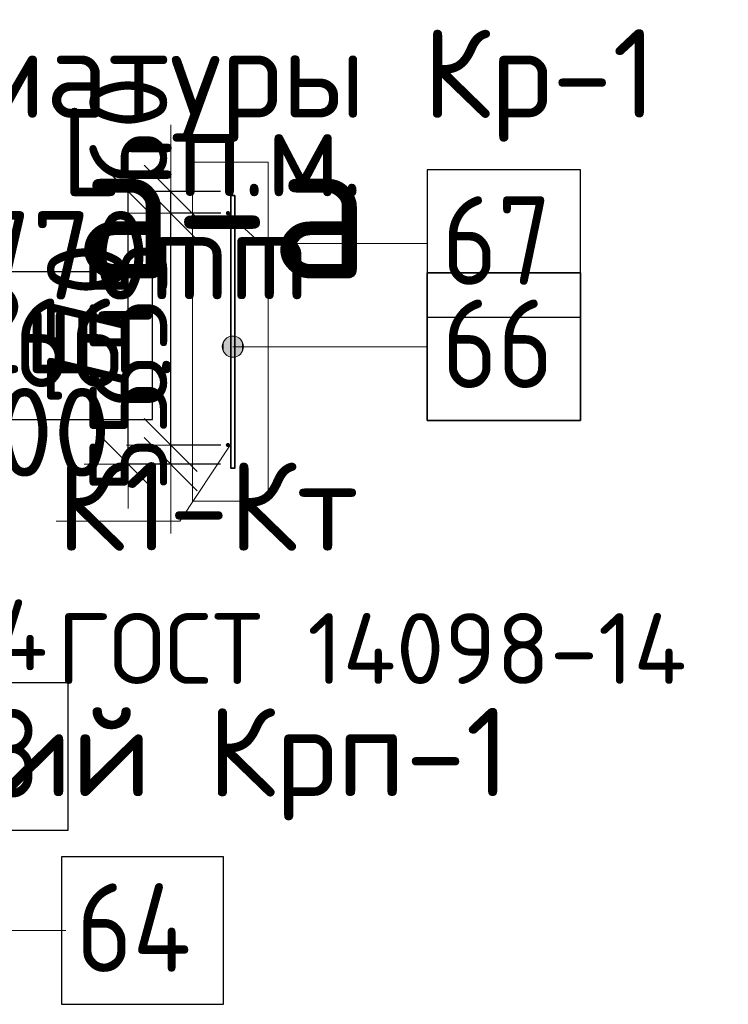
# Model space of a CAD drawing. Header units: millimetres. Extents: x -3483 to 105345, y -283423 to 72284.
# Tile 154 of 155: x 97584 to 99587, y 48272 to 51053. Entities that reach past the tile are written whole.
import ezdxf

# ---------------------------------------------------------------- set-up
doc = ezdxf.new("R2010")
doc.units = ezdxf.units.MM
doc.header["$PDMODE"] = 65
for name, color, linetype, lineweight in [('Standard', 7, 'Continuous', 25), ('Арм.стержн. Доп. арматура', 180, 'Continuous', 35), ('Размерная линия_ общее', 7, 'Continuous', 13)]:
    doc.layers.add(name, color=color, linetype=linetype, lineweight=lineweight)
doc.layers.add('Арм.стержн. Фиксатор', color=7, linetype='Continuous', lineweight=35, true_color=0x501e0f)
doc.styles.add('ARIAL', font='ARIAL.TTF')
doc.styles.add('ISOCPEUR', font='ISOCPEUR')
doc.dimstyles.new('DIMSTYLE_4', dxfattribs={"dimtxt": 220, "dimasz": 250, "dimexe": 0, "dimexo": 0, "dimgap": 110, "dimtad": 2, "dimdec": 0, "dimrnd": 5, "dimzin": 12, "dimdsep": 46, "dimtxsty": 'ISOCPEUR', "dimblk1": 'ALL_ML_STRICH', "dimblk2": 'ALL_ML_STRICH', "dimsah": 1, "dimcen": 0, "dimclrd": 7, "dimclre": 256, "dimclrt": 7, "dimadec": 0, "dimazin": 0, "dimtfac": 1, "dimtdec": 0, "dimtix": 1, "dimtmove": 2, "dimatfit": 3, "dimfxl": 0, "dimtzin": 0, "dimlwd": 0, "dimlwe": -3, "dimarcsym": 0})
doc.dimstyles.new('DIMSTYLE_5', dxfattribs={"dimtxt": 220, "dimasz": 250, "dimexe": 0, "dimexo": 0, "dimgap": 110, "dimtad": 2, "dimdec": 0, "dimrnd": 5, "dimzin": 12, "dimdsep": 46, "dimtxsty": 'ISOCPEUR', "dimblk1": 'ALL_ML_STRICH', "dimblk2": 'ALL_ML_STRICH', "dimsah": 1, "dimcen": 0, "dimclrd": 7, "dimclre": 256, "dimclrt": 7, "dimadec": 0, "dimazin": 0, "dimtfac": 1, "dimtdec": 0, "dimtix": 1, "dimtmove": 2, "dimatfit": 3, "dimfxl": 0, "dimtvp": 1.2, "dimtzin": 0, "dimlwd": 0, "dimlwe": -3, "dimarcsym": 0})

# ---------------------------------------------------------------- blocks, each defined once
blk = doc.blocks.new('ALL_ML_STRICH')
at = {"color": 0, "linetype": 'ByBlock', "lineweight": -2}
for p, q in [((0, -0.5), (0, 0.5)), ((-0.3, -0.3), (0.3, 0.3)), ((-1, 0), (0.5, 0))]:
    blk.add_line(p, q, dxfattribs=at)
blk = doc.blocks.new('*D795')
at = {"layer": 'DEFPOINTS', "color": 7, "linetype": 'Continuous', "lineweight": 13, "transparency": 33554687}
for p in [(98171.2, 50567.8), (97890.7, 49797.8), (98171.2, 49797.8)]:
    blk.add_point(p, dxfattribs=at)
at = {"layer": 'Размерная линия_ общее', "color": 253, "linetype": 'Continuous', "lineweight": -2, "true_color": 0xa0a0a0, "transparency": 33554687}
for p, q in [((98151.2, 50567.8), (97890.7, 50567.8)), ((98151.2, 49797.8), (97890.7, 49797.8))]:
    blk.add_line(p, q, dxfattribs=at)
at = {"layer": 'Размерная линия_ общее', "color": 7, "linetype": 'Continuous', "lineweight": -2, "transparency": 33554687}
blk.add_line((97890.7, 49797.8), (97890.7, 50567.8), dxfattribs=at)
at = {"layer": 'Размерная линия_ общее', "color": 7, "linetype": 'Continuous', "lineweight": 13, "transparency": 33554687, "xscale": 250, "yscale": 250, "zscale": 250}
for p, rotation in [((97890.7, 50567.8), 90), ((97890.7, 49797.8), 270)]:
    blk.add_blockref('ALL_ML_STRICH', p, dxfattribs=dict(at, rotation=rotation))
at = {"layer": 'Размерная линия_ общее', "color": 7, "linetype": 'Continuous', "lineweight": 13, "transparency": 33554687, "insert": (97770.7, 50193.8), "char_height": 220, "width": 660, "attachment_point": 5, "rotation": 90, "style": 'ISOCPEUR'}
blk.add_mtext('\\A1;{770}', dxfattribs=at)
blk = doc.blocks.new('*D796')
at = {"layer": 'DEFPOINTS', "color": 7, "linetype": 'Continuous', "lineweight": 13, "transparency": 33554687}
for p in [(98172.4, 49851.8), (98010.7, 49797.8), (98171.2, 49797.8)]:
    blk.add_point(p, dxfattribs=at)
at = {"layer": 'Размерная линия_ общее', "color": 253, "linetype": 'Continuous', "lineweight": -2, "true_color": 0xa0a0a0, "transparency": 33554687}
for p, q in [((98152.4, 49851.8), (98010.7, 49851.8)), ((98151.2, 49797.8), (98010.7, 49797.8))]:
    blk.add_line(p, q, dxfattribs=at)
at = {"layer": 'Размерная линия_ общее', "color": 7, "linetype": 'Continuous', "lineweight": -2, "transparency": 33554687}
blk.add_line((98010.7, 49797.8), (98010.7, 49851.8), dxfattribs=at)
at = {"layer": 'Размерная линия_ общее', "color": 7, "linetype": 'Continuous', "lineweight": 13, "transparency": 33554687, "xscale": 250, "yscale": 250, "zscale": 250}
for p, rotation in [((98010.7, 49797.8), 270), ((98010.7, 49851.8), 90)]:
    blk.add_blockref('ALL_ML_STRICH', p, dxfattribs=dict(at, rotation=rotation))
at = {"layer": 'Размерная линия_ общее', "color": 7, "linetype": 'Continuous', "lineweight": 13, "transparency": 33554687, "insert": (97890.5, 49876.5), "char_height": 220, "width": 440, "attachment_point": 5, "rotation": 90, "style": 'ISOCPEUR'}
blk.add_mtext('\\A1;{55}', dxfattribs=at)
blk = doc.blocks.new('*D797')
at = {"layer": 'DEFPOINTS', "color": 7, "linetype": 'Continuous', "lineweight": 13, "transparency": 33554687}
for p in [(98172.4, 50506.8), (98010.7, 49851.8), (98172.4, 49851.8)]:
    blk.add_point(p, dxfattribs=at)
at = {"layer": 'Размерная линия_ общее', "color": 253, "linetype": 'Continuous', "lineweight": -2, "true_color": 0xa0a0a0, "transparency": 33554687}
for p, q in [((98152.4, 50506.8), (98010.7, 50506.8)), ((98152.4, 49851.8), (98010.7, 49851.8))]:
    blk.add_line(p, q, dxfattribs=at)
at = {"layer": 'Размерная линия_ общее', "color": 7, "linetype": 'Continuous', "lineweight": -2, "transparency": 33554687}
blk.add_line((98010.7, 49851.8), (98010.7, 50506.8), dxfattribs=at)
at = {"layer": 'Размерная линия_ общее', "color": 7, "linetype": 'Continuous', "lineweight": 13, "transparency": 33554687, "xscale": 250, "yscale": 250, "zscale": 250}
for p, rotation in [((98010.7, 50506.8), 90), ((98010.7, 49851.8), 270)]:
    blk.add_blockref('ALL_ML_STRICH', p, dxfattribs=dict(at, rotation=rotation))
at = {"layer": 'Размерная линия_ общее', "color": 7, "linetype": 'Continuous', "lineweight": 13, "transparency": 33554687, "insert": (97890.7, 50190.3), "char_height": 220, "width": 660, "attachment_point": 5, "rotation": 90, "style": 'ISOCPEUR'}
blk.add_mtext('\\A1;{655}', dxfattribs=at)
blk = doc.blocks.new('*D798')
at = {"layer": 'DEFPOINTS', "color": 7, "linetype": 'Continuous', "lineweight": 13, "transparency": 33554687}
for p in [(98171.2, 50567.8), (98010.7, 50506.8), (98172.4, 50506.8)]:
    blk.add_point(p, dxfattribs=at)
at = {"layer": 'Размерная линия_ общее', "color": 253, "linetype": 'Continuous', "lineweight": -2, "true_color": 0xa0a0a0, "transparency": 33554687}
for p, q in [((98151.2, 50567.8), (98010.7, 50567.8)), ((98152.4, 50506.8), (98010.7, 50506.8))]:
    blk.add_line(p, q, dxfattribs=at)
at = {"layer": 'Размерная линия_ общее', "color": 7, "linetype": 'Continuous', "lineweight": -2, "transparency": 33554687}
blk.add_line((98010.7, 50506.8), (98010.7, 50567.8), dxfattribs=at)
at = {"layer": 'Размерная линия_ общее', "color": 7, "linetype": 'Continuous', "lineweight": 13, "transparency": 33554687, "xscale": 250, "yscale": 250, "zscale": 250}
for p, rotation in [((98010.7, 50506.8), 270), ((98010.7, 50567.8), 90)]:
    blk.add_blockref('ALL_ML_STRICH', p, dxfattribs=dict(at, rotation=rotation))
at = {"layer": 'Размерная линия_ общее', "color": 7, "linetype": 'Continuous', "lineweight": 13, "transparency": 33554687, "insert": (97890.7, 50739.7), "char_height": 220, "width": 440, "attachment_point": 5, "rotation": 90, "style": 'ISOCPEUR'}
blk.add_mtext('\\A1;{60}', dxfattribs=at)

msp = doc.modelspace()

# ---------------------------------------------------------------- hatches: boundary and pattern name
at = {"layer": 'Арм.стержн. Доп. арматура', "linetype": 'Continuous', "lineweight": 35, "transparency": 33554687}
for points in [[(98178.4, 50506.8), (98177.9, 50509.1), (98176.6, 50511.1), (98174.7, 50512.4), (98172.4, 50512.8), (98170.1, 50512.4), (98168.2, 50511.1), (98166.8, 50509.1), (98166.4, 50506.8), (98166.8, 50504.5), (98168.2, 50502.6), (98170.1, 50501.3), (98172.4, 50500.8), (98174.7, 50501.3), (98176.6, 50502.6), (98177.9, 50504.5)], [(98178.4, 49851.8), (98177.9, 49854.1), (98176.6, 49856.1), (98174.7, 49857.4), (98172.4, 49857.8), (98170.1, 49857.4), (98168.2, 49856.1), (98166.8, 49854.1), (98166.4, 49851.8), (98166.8, 49849.5), (98168.2, 49847.6), (98170.1, 49846.3), (98172.4, 49845.8), (98174.7, 49846.3), (98176.6, 49847.6), (98177.9, 49849.5)]]:
    msp.add_hatch(color=22, dxfattribs=at).paths.add_polyline_path(points)
at = {"layer": 'Арм.стержн. Доп. арматура', "linetype": 'Continuous', "lineweight": 13, "transparency": 33554687}
for points in [[(98171.4, 50103.8), (98171.4, 50155.4), (98160.6, 50144.6)], [(98186.4, 50099.6), (98186.4, 50159.6), (98171.4, 50155.4)], [(98186.4, 50099.6), (98171.4, 50155.4), (98171.4, 50103.8)], [(98201.4, 50103.8), (98201.4, 50155.4), (98186.4, 50159.6)], [(98201.4, 50103.8), (98186.4, 50159.6), (98186.4, 50099.6)], [(98212.2, 50114.6), (98212.2, 50144.6), (98201.4, 50155.4)], [(98212.2, 50114.6), (98201.4, 50155.4), (98201.4, 50103.8)], [(98160.6, 50114.6), (98160.6, 50144.6), (98156.4, 50129.6)], [(98171.4, 50103.8), (98160.6, 50144.6), (98160.6, 50114.6)], [(98212.2, 50144.6), (98212.2, 50114.6), (98216.4, 50129.6)]]:
    msp.add_hatch(color=7, dxfattribs=at).paths.add_polyline_path(points)

# ---------------------------------------------------------------- linework, layer by layer
at = {"layer": 'Standard', "color": 7, "linetype": 'Continuous', "lineweight": 13, "transparency": 33554687}
for points in [[(98072.4, 49692.8), (98286.4, 49692.8), (98286.4, 50650.8), (98072.4, 50650.8), (98072.4, 49692.8)], [(98178.4, 49851.8), (98036.8, 49636.5), (97686.8, 49636.5)]]:
    msp.add_lwpolyline(points, dxfattribs=at)
at = {"layer": 'Арм.стержн. Доп. арматура', "color": 7, "linetype": 'Continuous', "lineweight": 13, "transparency": 33554687}
for p, q in [((98265.8, 50421.3), (98172.4, 50506.8)), ((98265.8, 50421.3), (98735.8, 50421.3)), ((98186.4, 50159.6), (98186.4, 50159.6)), ((98156.4, 50129.6), (98156.4, 50129.6)), ((98265.8, 50129.6), (98186.4, 50129.6)), ((98216.4, 50129.6), (98216.4, 50129.6)), ((98265.8, 50129.6), (98735.8, 50129.6)), ((98186.4, 50099.6), (98186.4, 50099.6))]:
    msp.add_line(p, q, dxfattribs=at)
at = {"layer": 'Арм.стержн. Доп. арматура', "color": 7, "linetype": 'Continuous', "lineweight": 25, "transparency": 33554687}
for points in [[(98735.8, 50212.9), (99169.1, 50212.9), (99169.1, 50629.6), (98735.8, 50629.6), (98735.8, 50212.9)], [(97526.2, 49924), (97959.5, 49924), (97959.5, 50340.7), (97526.2, 50340.7), (97526.2, 49924)]]:
    msp.add_lwpolyline(points, dxfattribs=at)
at = {"layer": 'Арм.стержн. Доп. арматура', "color": 22, "linetype": 'Continuous', "lineweight": 35, "transparency": 33554687}
msp.add_lwpolyline([(98192.4, 50556.8), (98192.4, 49786.8), (98180.4, 49786.8), (98180.4, 50556.8), (98192.4, 50556.8)], dxfattribs=at)
at = {"layer": 'Арм.стержн. Доп. арматура', "color": 7, "linetype": 'Continuous', "lineweight": 35, "transparency": 33554687}
msp.add_lwpolyline([(98735.8, 49921.3), (99169.1, 49921.3), (99169.1, 50337.9), (98735.8, 50337.9), (98735.8, 49921.3)], dxfattribs=at)
at = {"layer": 'Арм.стержн. Доп. арматура', "color": 7, "linetype": 'Continuous', "lineweight": 13, "transparency": 33554687}
msp.add_circle((98186.4, 50129.6), 30, dxfattribs=at)
at = {"layer": 'Арм.стержн. Фиксатор', "color": 7, "linetype": 'Continuous', "lineweight": 13, "transparency": 33554687}
msp.add_line((97244.2, 48480.1), (97714.2, 48480.1), dxfattribs=at)
at = {"layer": 'Арм.стержн. Фиксатор', "color": 7, "linetype": 'Continuous', "lineweight": 25, "transparency": 33554687}
for points in [[(97287.8, 48763.6), (97721.1, 48763.6), (97721.1, 49180.2), (97287.8, 49180.2), (97287.8, 48763.6)], [(97701.7, 48271.8), (98160, 48271.8), (98160, 48688.4), (97701.7, 48688.4), (97701.7, 48271.8)]]:
    msp.add_lwpolyline(points, dxfattribs=at)

# ---------------------------------------------------------------- texts
at = {"layer": 'Standard', "color": 7, "linetype": 'Continuous', "lineweight": 13, "transparency": 33554687, "attachment_point": 2, "style": 'ISOCPEUR'}
for s, insert, char_height, width in [('\\A1;{\\fISOCPEUR|i0|b0;\\H250.000000;\\W1.000000;\\C7;Каркас поперечной арматуры Кр-1}\\P', (96669.4, 51026.5), 250, 5647.778), ('\\A1;{\\fISOCPEUR|i0|b0;\\H400.000000;\\W1.000000;\\C7;а-а}\\P', (98155.9, 50722.8), 400, 1104), ('\\A1;{\\fISOCPEUR|i0|b0;\\H250.000000;\\W1.000000;\\C7;Каркас поддерживающий Крп-1}\\P', (96485.8, 49109.3), 250, 5009.994)]:
    msp.add_mtext(s, dxfattribs=dict(at, insert=insert, char_height=char_height, width=width))
at = {"layer": 'Standard', "color": 7, "linetype": 'Continuous', "lineweight": 13, "transparency": 33554687, "char_height": 250, "width": 2228.544, "attachment_point": 1, "line_spacing_factor": 1.024096, "style": 'ARIAL'}
for insert in [(95881.5, 49842), (97688.2, 49803.6)]:
    msp.add_mtext('\\A1;{\\fISOCPEUR|i0|b0;\\H250.000000;\\W1.000000;\\C7;К1-Кт}\\P{\\fISOCPEUR|i0|b0;\\H200.000000;\\W1.000000;\\C7;ГОСТ 14098-14}\\P', dxfattribs=dict(at, insert=insert))
at = {"layer": 'Арм.стержн. Доп. арматура', "color": 7, "linetype": 'Continuous', "lineweight": 25, "transparency": 33554687, "char_height": 250, "attachment_point": 7, "style": 'ISOCPEUR'}
for s, insert, width in [('\\W0.94;ø12 L=п.м.', (97085.8, 50554.6), 1666.526), ('\\W0.87;67', (98777.4, 50304.6), 459.01), ('\\W0.96;ø12 L=770mm ', (96485.8, 50262.9), 2268.514), ('\\W0.94;2шт. ', (97435.8, 50054.6), 967.739), ('\\W0.87;66', (97567.9, 50015.7), 459.01), ('\\W0.87;66', (98777.4, 50012.9), 459.01), ('\\W0.95;ш.300 ', (97073.3, 49762.9), 1093.33)]:
    msp.add_mtext(s, dxfattribs=dict(at, insert=insert, width=width))
at = {"layer": 'Арм.стержн. Фиксатор', "color": 7, "linetype": 'Continuous', "lineweight": 25, "transparency": 33554687, "char_height": 250, "attachment_point": 7, "style": 'ISOCPEUR'}
for s, insert, width in [('\\W0.87;63', (97329.4, 48855.2), 459.01), ('\\W0.88;64', (97743.4, 48363.4), 484.994)]:
    msp.add_mtext(s, dxfattribs=dict(at, insert=insert, width=width))

# ---------------------------------------------------------------- dimensions: what is measured, and where the dimension line sits
at = {"layer": 'Размерная линия_ общее', "color": 7, "linetype": 'Continuous', "lineweight": 13, "transparency": 33554687}
for base, p1, p2, dimstyle, picture, middle in [((98010.7, 50567.8), (98152.4, 50506.8), (98151.2, 50567.8), 'DIMSTYLE_5', '*D798', (97890.7, 50739.7)), ((97890.7, 50567.8), (98151.2, 49797.8), (98151.2, 50567.8), 'DIMSTYLE_4', '*D795', (97770.7, 50193.8)), ((98010.7, 50506.8), (98152.4, 49851.8), (98152.4, 50506.8), 'DIMSTYLE_4', '*D797', (97890.7, 50190.3)), ((98010.7, 49851.8), (98151.2, 49797.8), (98152.4, 49851.8), 'DIMSTYLE_5', '*D796', (97890.5, 49876.5))]:
    dim = msp.add_linear_dim(base=base, p1=p1, p2=p2, angle=90, dimstyle=dimstyle, override={"dimpost": '<>', "dimclrd": 7, "dimclre": 253, "dimclrt": 7, "dimlwd": 0, "dimlwe": 65533}, dxfattribs=at)
    dim.commit()
    dim.dimension.update_dxf_attribs({"geometry": picture, "text_midpoint": middle, "dimtype": 160})

doc.saveas('drawing.dxf')
